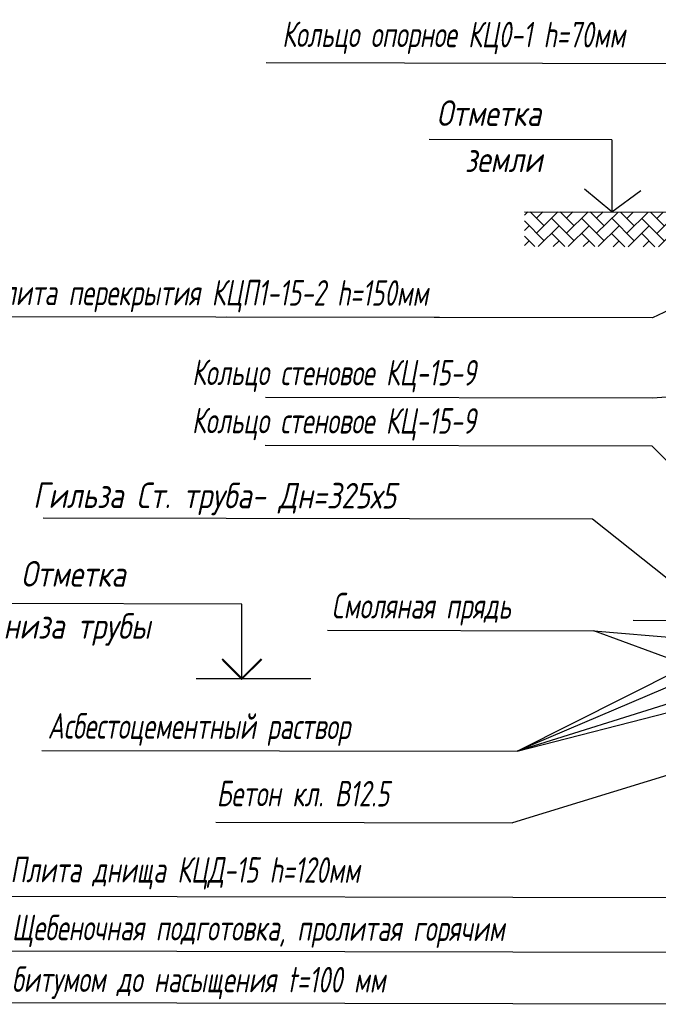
# Model space of a CAD drawing. Extents: x 0 to 361260, y 0 to 4201817.
# Tile 14 of 256: x 360239 to 360302, y 4194604 to 4194701. Entities that reach past the tile are written whole.
import ezdxf

# ---------------------------------------------------------------- set-up
doc = ezdxf.new("R2010")
doc.units = 0
doc.header["$LTSCALE"] = 0.5
doc.header["$MEASUREMENT"] = 0
doc.layers.add("navro'z", color=7, linetype='Continuous')
doc.layers.add('Д25', color=4, linetype='Continuous')
doc.styles.add('Nurbek', font='isocpeui.ttf')
pattern_1 = [(44.89306, (347893.8843, 4192987.8365), (0.002740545, 1.46831945), [3.11478134, -1.03826045]), (134.89306, (347894.6199, 4192988.5693), (0.002740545, 1.46831945), [3.11478134, -1.03826045])]

msp = doc.modelspace()

# ---------------------------------------------------------------- hatches: boundary and pattern name
at = {"layer": "navro'z", "transparency": 33554687}
h = msp.add_hatch(dxfattribs=at)
h.set_pattern_fill('AR-HBONE', color=0, scale=0.010219, angle=-0.10694, style=0)
h.set_pattern_definition(pattern_1)
h.paths.add_polyline_path([(360324.85, 4194681.708), (360288.515, 4194681.8), (360288.509, 4194678.402), (360324.844, 4194678.334)])
h = msp.add_hatch(dxfattribs=at)
h.set_pattern_fill('AR-HBONE', color=0, scale=0.010219, angle=-0.10694, style=0)
h.set_pattern_definition(pattern_1)
h.paths.add_polyline_path([(360324.85, 4194681.708), (360288.515, 4194681.8), (360288.509, 4194678.402), (360324.844, 4194678.334)])

# ---------------------------------------------------------------- linework, layer by layer
at = {"layer": "navro'z", "color": 0, "transparency": 33554687}
for p, q in [((360318.246, 4194696.255), (360263.246, 4194696.357)), ((360297.075, 4194688.824, 119.865), (360279.196, 4194688.857, 119.865)), ((360297.075, 4194688.824, 119.865), (360279.196, 4194688.857, 119.865)), ((360297.075, 4194688.824, 119.865), (360297.062, 4194681.784, 119.865)), ((360297.075, 4194688.824, 119.865), (360297.062, 4194681.784, 119.865)), ((360297.062, 4194681.784, 119.865), (360294.394, 4194683.995, 119.865)), ((360297.062, 4194681.784, 119.865), (360299.883, 4194683.896, 119.865)), ((360297.062, 4194681.784, 119.865), (360299.883, 4194683.896, 119.865)), ((360288.515, 4194681.8, 119.865), (360324.85, 4194681.708, 119.865)), ((360288.515, 4194681.8, 119.865), (360326.248, 4194681.705, 119.865)), ((360311.501, 4194676.359), (360301.044, 4194671.418)), ((360301.044, 4194671.418), (360236.788, 4194671.538)), ((360301.044, 4194671.418), (360259.402, 4194671.496)), ((360311.479, 4194664.303), (360301.03, 4194663.581)), ((360311.479, 4194664.303), (360301.03, 4194663.581)), ((360301.03, 4194663.581), (360263.185, 4194663.651)), ((360301.021, 4194658.868), (360263.177, 4194658.939)), ((360301.021, 4194658.868), (360311.224, 4194648.72)), ((360269.243, 4194640.878), (360295.316, 4194640.829)), ((360267.616, 4194636.113), (360256.417, 4194636.134)), ((360308.613, 4194635.589, 0.06), (360287.808, 4194629.032, -6.216)), ((360241.339, 4194629.119, -6.216), (360287.808, 4194629.032, -6.216)), ((360309.309, 4194628.793, 119.865), (360287.351, 4194622.043)), ((360258.332, 4194622.097), (360287.351, 4194622.043)), ((360317.841, 4194614.673), (360238.118, 4194614.822)), ((360317.841, 4194614.673), (360238.118, 4194614.822)), ((360317.831, 4194609.345), (360238.108, 4194609.494)), ((360317.831, 4194609.345), (360238.108, 4194609.494)), ((360317.822, 4194604.29), (360238.099, 4194604.438)), ((360317.822, 4194604.29), (360238.099, 4194604.438))]:
    msp.add_line(p, q, dxfattribs=at)
at = {"layer": "navro'z", "color": 0, "lineweight": 25, "transparency": 33554687}
for p, q in [((360304.08, 4194641.803), (360299.157, 4194641.812)), ((360295.316, 4194640.829), (360309.615, 4194639.62)), ((360310.062, 4194635.384), (360295.316, 4194640.829)), ((360312.629, 4194639.628), (360287.808, 4194629.032, -6.216)), ((360287.808, 4194629.032, -6.216), (360308.575, 4194639.513)), ((360287.808, 4194629.032, -6.216), (360312.584, 4194635.415))]:
    msp.add_line(p, q, dxfattribs=at)
at = {"layer": "navro'z", "transparency": 33554687}
msp.add_line((360267.616, 4194636.113), (360256.417, 4194636.134), dxfattribs=at)
at = {"layer": "navro'z", "color": 0, "transparency": 33554687}
for points in [[(360309.783, 4194640.122), (360295.182, 4194651.737), (360241.471, 4194651.837)], [(360260.877, 4194636.126), (360260.891, 4194643.43), (360237.762, 4194643.473)], [(360260.877, 4194636.126), (360260.891, 4194643.43), (360237.762, 4194643.473)]]:
    msp.add_lwpolyline(points, dxfattribs=at)
at = {"layer": "navro'z", "transparency": 33554687, "const_width": 0.193}
msp.add_lwpolyline([(360262.808, 4194638.049), (360260.877, 4194636.126), (360258.954, 4194638.056)], dxfattribs=at)
at = {"layer": "navro'z", "color": 0, "transparency": 33554687, "const_width": 0.193}
msp.add_lwpolyline([(360262.808, 4194638.049), (360260.877, 4194636.126), (360258.954, 4194638.056)], dxfattribs=at)

# ---------------------------------------------------------------- texts
at = {"layer": 'Д25', "color": 7, "lineweight": 25, "transparency": 33554687, "style": 'Nurbek'}
for s, width, p in [('Кольцо опорное КЦ0-1 h=70мм', 0.7, (360264.819, 4194697.921)), ('Отметка ', 0.8, (360279.928, 4194690.202, 119.865)), ('Отметка ', 0.8, (360279.928, 4194690.202, 119.865)), ('земли', 0.8, (360282.688, 4194685.686, 119.865)), ('земли', 0.8, (360282.688, 4194685.686, 119.865)), ('Плита перекрытия КЦП1-15-2 h=150мм', 0.7, (360235.882, 4194672.679)), ('Кольцо стеновое КЦ-15-9', 0.7, (360256.009, 4194664.852)), ('Кольцо стеновое КЦ-15-9', 0.7, (360256, 4194660.14)), ('Гильза Ст. труба- Дн=325х5', 0.8, (360240.472, 4194652.839)), ('Отметка ', 0.8, (360239.296, 4194645.145)), ('Смоляная прядь', 0.7, (360269.666, 4194642.035)), ('низа трубы ', 0.8, (360237.578, 4194640.057)), ('низа трубы ', 0.8, (360237.578, 4194640.057)), ('Асбестоцементный раствор', 0.7, (360241.894, 4194630.275, -6.216)), ('Бетон кл. В12.5', 0.7, (360258.421, 4194623.663)), ('Плита днища КЦД-15 h=120мм', 0.7, (360238.249, 4194616.225)), ('Щебеночная подготовка, пролитая горячим', 0.7, (360238.4, 4194610.56)), ('битумом до насыщения t=100 мм', 0.7, (360238.391, 4194605.505))]:
    msp.add_text(s, height=2.5, rotation=359.89306, dxfattribs=dict(at, width=width)).set_placement(p)

doc.saveas('drawing.dxf')
